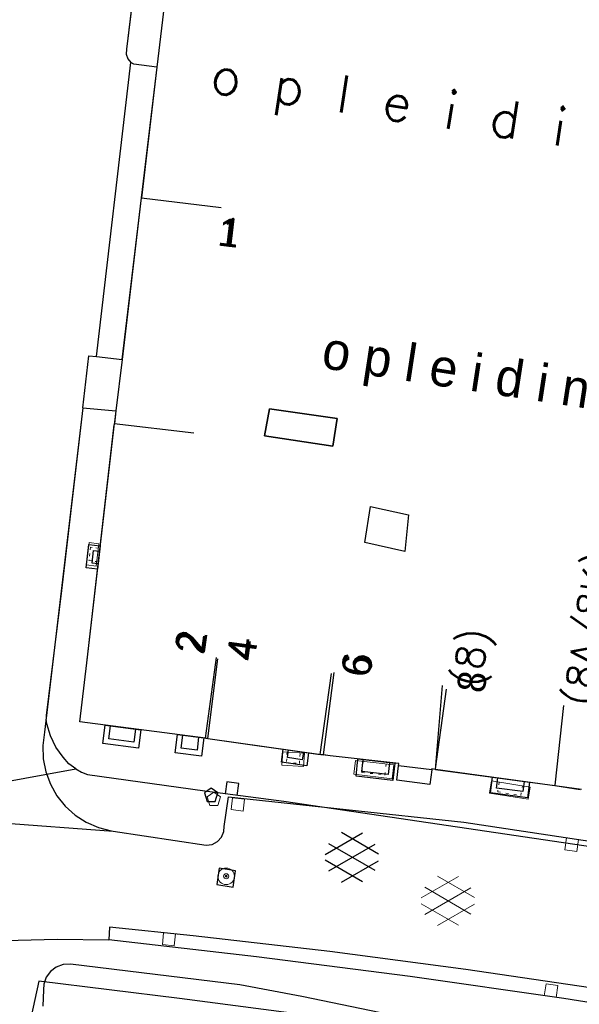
# Model space of a CAD drawing. Header units: millimetres. Extents: x 135944 to 142000, y 454200 to 456692.
# Tile 126 of 185: x 136934 to 136955, y 456354 to 456391. Entities that reach past the tile are written whole.
import ezdxf
from ezdxf.enums import TextEntityAlignment as Align

# ---------------------------------------------------------------- set-up
doc = ezdxf.new("R2010")
doc.units = ezdxf.units.MM
doc.linetypes.add('TotaalGBKN2013X$0$GBKN binnenstad 2009$0$DOT', pattern=[0.25, 0, -0.25])
for name, color, linetype in [('TotaalGBKN2013_Bistad', 251, 'Continuous'), ('TotaalGBKN2013X$0$GBKN binnenstad 2009$0$OBJECTEN__', 251, 'Continuous'), ('TotaalGBKN2013X$0$GBKN binnenstad 2009$0$OBJECTEN___', 251, 'Continuous'), ('TotaalGBKN2013X$0$GBKN binnenstad 2009$0$SEMANT_ SYMB_', 251, 'Continuous')]:
    doc.layers.add(name, color=color, linetype=linetype)
doc.styles.add('TotaalGBKN2013X$0$GBKN binnenstad 2009$0$Standard', font='txt')
doc.styles.add('TotaalGBKN2013X$0$GBKN binnenstad 2009$0$TXT', font='txt.shx')

# ---------------------------------------------------------------- blocks, each defined once
blk = doc.blocks.new('TotaalGBKN2013X$0$GBKN binnenstad 2009$0$CEL532')
at = {"layer": 'TotaalGBKN2013X$0$GBKN binnenstad 2009$0$OBJECTEN___', "linetype": 'Continuous', "lineweight": 0}
blk.add_lwpolyline([(0, -1), (1, -1), (1, 0), (0, 0), (0, -1)], dxfattribs=at)
at = {"layer": 'TotaalGBKN2013X$0$GBKN binnenstad 2009$0$OBJECTEN___', "linetype": 'TotaalGBKN2013X$0$GBKN binnenstad 2009$0$DOT', "lineweight": 0}
blk.add_lwpolyline([(0.2, -1), (0.2, -0.2), (0.8, -0.2), (0.8, -1)], dxfattribs=at)
blk = doc.blocks.new('TotaalGBKN2013X$0$GBKN binnenstad 2009$0$DEC108')
at = {"layer": 'TotaalGBKN2013X$0$GBKN binnenstad 2009$0$SEMANT_ SYMB_', "linetype": 'Continuous', "lineweight": 0}
for p, q in [((-1.015, 0.107), (0.387, 0.916)), ((0.985, 0.124), (-0.401, 0.925)), ((-0.878, -0.506), (0.855, 0.493)), ((0.855, -0.495), (-0.877, 0.507)), ((0.386, -0.916), (-1.015, -0.107)), ((-0.401, -0.925), (0.985, -0.125))]:
    blk.add_line(p, q, dxfattribs=at)
blk = doc.blocks.new('TotaalGBKN2013X$0$GBKN binnenstad 2009$0$X')
at = {"layer": 'TotaalGBKN2013X$0$GBKN binnenstad 2009$0$OBJECTEN__', "linetype": 'Continuous', "lineweight": 0}
blk.add_lwpolyline([(0.225, -0.25), (0.224, 0.2), (-0.225, 0.2), (-0.226, -0.25)], dxfattribs=at)
blk = doc.blocks.new('TotaalGBKN2013X$0$GBKN binnenstad 2009$0$V')
at = {"layer": 'TotaalGBKN2013X$0$GBKN binnenstad 2009$0$OBJECTEN__', "linetype": 'Continuous', "lineweight": 0}
for radius in [0.31, 0.095, 0.035, 0.0224]:
    blk.add_circle((0, 0), radius, dxfattribs=at)
blk = doc.blocks.new('TotaalGBKN2013X$0$GBKN binnenstad 2009$0$K')
at = {"layer": 'TotaalGBKN2013X$0$GBKN binnenstad 2009$0$OBJECTEN__', "linetype": 'Continuous', "lineweight": 0}
blk.add_lwpolyline([(-0.146, -0.25), (0.147, -0.25), (0.25, 0.069), (0, 0.25), (-0.25, 0.068), (-0.146, -0.25)], dxfattribs=at)
blk = doc.blocks.new('TotaalGBKN2013X$0$GBKN binnenstad 2009$0$W')
at = {"layer": 'TotaalGBKN2013X$0$GBKN binnenstad 2009$0$OBJECTEN__', "linetype": 'Continuous', "lineweight": 0}
blk.add_lwpolyline([(-0.225, 0.225), (-0.225, -0.225), (0.225, -0.225), (0.225, 0.225), (-0.225, 0.225)], dxfattribs=at)

msp = doc.modelspace()

# ---------------------------------------------------------------- linework, layer by layer
at = {"layer": 'TotaalGBKN2013_Bistad'}
for p, q in [((136939.697, 456393.583), (136939.191, 456389.24)), ((136939.697, 456393.583), (136939.191, 456389.24)), ((136939.697, 456393.583), (136939.191, 456389.24)), ((136938.468, 456393.329), (136938.05, 456389.913)), ((136938.468, 456393.329), (136938.05, 456389.913)), ((136938.05, 456389.913), (136938.035, 456389.722)), ((136938.05, 456389.913), (136938.035, 456389.722)), ((136938.035, 456389.722), (136938.099, 456389.541)), ((136938.035, 456389.722), (136938.099, 456389.541)), ((136938.099, 456389.541), (136938.217, 456389.41)), ((136938.099, 456389.541), (136938.217, 456389.41)), ((136936.923, 456378.406), (136938.217, 456389.41)), ((136936.923, 456378.406), (136938.217, 456389.41)), ((136936.923, 456378.406), (136938.217, 456389.41)), ((136938.322, 456389.351), (136938.217, 456389.41)), ((136938.322, 456389.351), (136938.217, 456389.41)), ((136939.191, 456389.24), (136938.322, 456389.351)), ((136939.191, 456389.24), (136938.322, 456389.351)), ((136939.191, 456389.24), (136938.607, 456384.341)), ((136939.191, 456389.24), (136938.607, 456384.341)), ((136939.191, 456389.24), (136938.608, 456384.351)), ((136937.886, 456378.299), (136938.608, 456384.351)), ((136938.607, 456384.341), (136937.886, 456378.299)), ((136938.607, 456384.341), (136937.886, 456378.299)), ((136938.616, 456384.34), (136941.595, 456383.986)), ((136938.616, 456384.34), (136941.595, 456383.986)), ((136938.616, 456384.34), (136941.595, 456383.986)), ((136936.417, 456376.484), (136936.646, 456378.437)), ((136936.417, 456376.484), (136936.646, 456378.437)), ((136936.646, 456378.437), (136936.923, 456378.406)), ((136936.646, 456378.437), (136936.923, 456378.406)), ((136936.923, 456378.406), (136937.886, 456378.299)), ((136936.923, 456378.406), (136937.886, 456378.299)), ((136936.923, 456378.406), (136937.886, 456378.299)), ((136937.886, 456378.299), (136937.656, 456376.375)), ((136937.886, 456378.299), (136937.656, 456376.375)), ((136937.886, 456378.299), (136937.656, 456376.375)), ((136936.417, 456376.484), (136935.613, 456369.651)), ((136936.417, 456376.484), (136935.613, 456369.651)), ((136936.417, 456376.484), (136937.656, 456376.375)), ((136936.417, 456376.484), (136937.656, 456376.375)), ((136936.417, 456376.484), (136937.656, 456376.375)), ((136937.656, 456376.375), (136937.596, 456375.853)), ((136937.656, 456376.375), (136937.601, 456375.898)), ((136937.656, 456376.375), (136937.601, 456375.898)), ((136943.406, 456376.451), (136943.22, 456375.439)), ((136943.406, 456376.451), (136943.22, 456375.439)), ((136945.937, 456376.082), (136943.406, 456376.451)), ((136945.937, 456376.082), (136943.406, 456376.451)), ((136936.568, 456366.949), (136937.601, 456375.898)), ((136936.568, 456366.949), (136937.601, 456375.898)), ((136937.588, 456375.9), (136940.567, 456375.546)), ((136937.588, 456375.9), (136940.567, 456375.546)), ((136937.588, 456375.9), (136940.567, 456375.546)), ((136945.776, 456375.05), (136945.937, 456376.082)), ((136945.776, 456375.05), (136945.937, 456376.082)), ((136943.22, 456375.439), (136945.776, 456375.05)), ((136943.22, 456375.439), (136945.776, 456375.05)), ((136946.97, 456371.449), (136947.187, 456372.798)), ((136946.97, 456371.449), (136947.187, 456372.798)), ((136947.187, 456372.798), (136948.616, 456372.483)), ((136947.187, 456372.798), (136948.616, 456372.483)), ((136948.616, 456372.483), (136948.467, 456371.108)), ((136948.616, 456372.483), (136948.467, 456371.108)), ((136936.763, 456370.679), (136936.817, 456371.153)), ((136936.763, 456370.679), (136936.817, 456371.153)), ((136936.817, 456371.153), (136937.047, 456371.126)), ((136936.817, 456371.153), (136937.047, 456371.126)), ((136948.467, 456371.108), (136946.97, 456371.449)), ((136948.467, 456371.108), (136946.97, 456371.449)), ((136936.993, 456370.652), (136936.763, 456370.679)), ((136936.993, 456370.652), (136936.763, 456370.679)), ((136935.613, 456369.651), (136935.045, 456364.978)), ((136935.613, 456369.651), (136935.045, 456364.978)), ((136941.006, 456364.126), (136941.425, 456367.147)), ((136941.006, 456364.126), (136941.425, 456367.147)), ((136941.101, 456364.112), (136941.468, 456367.09)), ((136936.299, 456364.735), (136936.568, 456366.949)), ((136936.299, 456364.735), (136936.568, 456366.949)), ((136945.307, 456363.514), (136945.728, 456366.551)), ((136945.307, 456363.514), (136945.728, 456366.551)), ((136945.428, 456363.497), (136945.825, 456366.585)), ((136949.619, 456362.954), (136949.88, 456366.093)), ((136949.619, 456362.983), (136950.031, 456365.955)), ((136949.619, 456362.983), (136950.031, 456365.955)), ((136954.097, 456362.362), (136954.425, 456365.345)), ((136954.097, 456362.362), (136954.425, 456365.345)), ((136935.045, 456364.978), (136935.044, 456364.833)), ((136935.045, 456364.978), (136935.044, 456364.833)), ((136935.072, 456364.665), (136935.044, 456364.833)), ((136935.072, 456364.665), (136935.044, 456364.833)), ((136935.202, 456364.214), (136935.072, 456364.665)), ((136935.202, 456364.214), (136935.072, 456364.665)), ((136941.006, 456364.126), (136936.299, 456364.735)), ((136941.006, 456364.126), (136936.299, 456364.735)), ((136937.388, 456364.1), (136937.451, 456364.587)), ((136937.388, 456364.1), (136937.451, 456364.587)), ((136935.407, 456363.792), (136935.202, 456364.214)), ((136935.407, 456363.792), (136935.202, 456364.214)), ((136938.393, 456364.465), (136938.33, 456363.978)), ((136938.393, 456364.465), (136938.33, 456363.978)), ((136940.101, 456363.753), (136940.162, 456364.236)), ((136940.101, 456363.753), (136940.162, 456364.236)), ((136940.753, 456364.161), (136940.692, 456363.678)), ((136940.753, 456364.161), (136940.692, 456363.678)), ((136941.006, 456364.126), (136945.307, 456363.514)), ((136941.006, 456364.126), (136945.307, 456363.514)), ((136941.101, 456364.112), (136945.428, 456363.497)), ((136935.681, 456363.411), (136935.407, 456363.792)), ((136935.681, 456363.411), (136935.407, 456363.792)), ((136938.33, 456363.978), (136937.388, 456364.1)), ((136938.33, 456363.978), (136937.388, 456364.1)), ((136940.692, 456363.678), (136940.101, 456363.753)), ((136940.692, 456363.678), (136940.101, 456363.753)), ((136935.896, 456363.17), (136935.681, 456363.411)), ((136935.896, 456363.17), (136935.681, 456363.411)), ((136944.082, 456363.397), (136944.122, 456363.683)), ((136944.082, 456363.397), (136944.122, 456363.683)), ((136944.634, 456363.319), (136944.082, 456363.397)), ((136944.634, 456363.319), (136944.082, 456363.397)), ((136944.674, 456363.605), (136944.634, 456363.319)), ((136944.674, 456363.605), (136944.634, 456363.319)), ((136945.681, 456363.461), (136945.307, 456363.514)), ((136945.681, 456363.461), (136945.307, 456363.514)), ((136948.252, 456363.176), (136945.681, 456363.461)), ((136948.252, 456363.176), (136945.681, 456363.461)), ((136936.152, 456362.972), (136935.896, 456363.17)), ((136936.152, 456362.972), (136935.896, 456363.17)), ((136946.868, 456362.877), (136946.917, 456363.324)), ((136946.868, 456362.877), (136946.917, 456363.324)), ((136947.9, 456363.216), (136947.851, 456362.769)), ((136947.9, 456363.216), (136947.851, 456362.769)), ((136948.242, 456363.096), (136948.252, 456363.176)), ((136948.242, 456363.096), (136948.252, 456363.176)), ((136949.479, 456362.939), (136948.242, 456363.096)), ((136949.479, 456362.939), (136948.242, 456363.096)), ((136949.479, 456362.939), (136948.242, 456363.096)), ((136928.226, 456361.556), (136936.152, 456362.972)), ((136928.226, 456361.556), (136936.152, 456362.972)), ((136936.152, 456362.972), (136936.368, 456362.855)), ((136936.152, 456362.972), (136936.368, 456362.855)), ((136936.368, 456362.855), (136936.598, 456362.77)), ((136936.368, 456362.855), (136936.598, 456362.77)), ((136936.598, 456362.77), (136940.99, 456362.155)), ((136936.598, 456362.77), (136940.99, 456362.155)), ((136947.851, 456362.769), (136946.868, 456362.877)), ((136947.851, 456362.769), (136946.868, 456362.877)), ((136949.615, 456362.955), (136949.474, 456362.974)), ((136949.474, 456362.974), (136949.479, 456362.939)), ((136949.615, 456362.955), (136949.474, 456362.974)), ((136949.474, 456362.974), (136949.479, 456362.939)), ((136949.619, 456362.954), (136949.606, 456362.956)), ((136949.615, 456362.955), (136954.095, 456362.349)), ((136949.615, 456362.955), (136954.095, 456362.349)), ((136955.084, 456362.202), (136949.619, 456362.954)), ((136951.905, 456362.259), (136951.956, 456362.639)), ((136951.905, 456362.259), (136951.956, 456362.639)), ((136941.813, 456362.491), (136941.749, 456362.045)), ((136941.813, 456362.491), (136941.749, 456362.045)), ((136942.258, 456362.427), (136941.813, 456362.491)), ((136942.258, 456362.427), (136941.813, 456362.491)), ((136942.194, 456361.982), (136942.258, 456362.427)), ((136942.194, 456361.982), (136942.258, 456362.427)), ((136952.945, 456362.506), (136952.894, 456362.126)), ((136952.945, 456362.506), (136952.894, 456362.126)), ((136954.095, 456362.349), (136955.037, 456362.209)), ((136954.095, 456362.349), (136955.037, 456362.209)), ((136941.224, 456362.257), (136940.974, 456362.075)), ((136941.224, 456362.257), (136940.974, 456362.075)), ((136940.974, 456362.075), (136941.078, 456361.757)), ((136940.974, 456362.075), (136941.078, 456361.757)), ((136940.99, 456362.155), (136943.938, 456361.773)), ((136940.99, 456362.155), (136943.938, 456361.773)), ((136941.474, 456362.075), (136941.224, 456362.257)), ((136941.474, 456362.075), (136941.224, 456362.257)), ((136941.371, 456361.757), (136941.474, 456362.075)), ((136941.371, 456361.757), (136941.474, 456362.075)), ((136952.894, 456362.126), (136951.905, 456362.259)), ((136952.894, 456362.126), (136951.905, 456362.259)), ((136941.078, 456361.757), (136941.371, 456361.757)), ((136941.078, 456361.757), (136941.371, 456361.757)), ((136943.938, 456361.773), (136957.651, 456359.741)), ((136943.938, 456361.773), (136957.651, 456359.741)), ((136928.608, 456361.323), (136937.555, 456360.646)), ((136945.49, 456359.773), (136946.892, 456360.582)), ((136945.49, 456359.773), (136946.892, 456360.582)), ((136947.49, 456359.79), (136946.104, 456360.591)), ((136947.49, 456359.79), (136946.104, 456360.591)), ((136945.627, 456359.16), (136947.36, 456360.159)), ((136945.627, 456359.16), (136947.36, 456360.159)), ((136947.36, 456359.171), (136945.628, 456360.173)), ((136947.36, 456359.171), (136945.628, 456360.173)), ((136946.891, 456358.75), (136945.49, 456359.559)), ((136946.891, 456358.75), (136945.49, 456359.559)), ((136946.104, 456358.741), (136947.49, 456359.541)), ((136946.104, 456358.741), (136947.49, 456359.541)), ((136941.525, 456359.258), (136941.43, 456358.645)), ((136941.525, 456359.258), (136941.43, 456358.645)), ((136942.138, 456359.163), (136941.525, 456359.258)), ((136942.138, 456359.163), (136941.525, 456359.258)), ((136942.043, 456358.55), (136942.138, 456359.163)), ((136942.043, 456358.55), (136942.138, 456359.163)), ((136941.43, 456358.645), (136942.043, 456358.55)), ((136941.43, 456358.645), (136942.043, 456358.55)), ((136935.68, 456355.655), (136935.425, 456355.561)), ((136935.68, 456355.655), (136935.425, 456355.561)), ((136935.951, 456355.671), (136935.68, 456355.655)), ((136935.951, 456355.671), (136935.68, 456355.655)), ((136942.301, 456354.891), (136935.951, 456355.671)), ((136942.301, 456354.891), (136935.951, 456355.671)), ((136935.207, 456355.398), (136935.047, 456355.178)), ((136935.207, 456355.398), (136935.047, 456355.178)), ((136935.425, 456355.561), (136935.207, 456355.398)), ((136935.425, 456355.561), (136935.207, 456355.398)), ((136934.957, 456354.922), (136934.941, 456354.711)), ((136934.957, 456354.922), (136934.941, 456354.711)), ((136935.047, 456355.178), (136934.957, 456354.922)), ((136935.047, 456355.178), (136934.957, 456354.922)), ((136934.941, 456354.711), (136934.924, 456354.093)), ((136934.941, 456354.711), (136934.924, 456354.093)), ((136944.611, 456354.461), (136942.301, 456354.891)), ((136944.611, 456354.461), (136942.301, 456354.891)), ((136959.191, 456351.461), (136944.611, 456354.461)), ((136959.191, 456351.461), (136944.611, 456354.461))]:
    msp.add_line(p, q, dxfattribs=at)
for points in [[(136938.711, 456393.612), (136938.569, 456393.528), (136938.482, 456393.388), (136938.468, 456393.329), (136938.05, 456389.913), (136938.035, 456389.722), (136938.099, 456389.541), (136938.217, 456389.41)], [(136939.191, 456389.24), (136938.322, 456389.351), (136938.217, 456389.41)], [(136936.417, 456376.484), (136936.646, 456378.437), (136936.923, 456378.406)], [(136936.417, 456376.484), (136934.981, 456364.347), (136934.918, 456363.854), (136934.934, 456363.357), (136935.029, 456362.869), (136935.202, 456362.403), (136935.447, 456361.971), (136935.758, 456361.583), (136936.127, 456361.25), (136936.545, 456360.98), (136937.001, 456360.781), (136937.482, 456360.658), (136937.555, 456360.646)], [(136943.22, 456375.439), (136943.406, 456376.451), (136945.937, 456376.082), (136945.776, 456375.05), (136943.22, 456375.439)], [(136941.101, 456364.112), (136941.006, 456364.126), (136936.299, 456364.735), (136936.568, 456366.949), (136937.596, 456375.853)], [(136946.97, 456371.449), (136947.187, 456372.798), (136948.616, 456372.483), (136948.467, 456371.108), (136946.97, 456371.449)], [(136948.242, 456363.096), (136948.252, 456363.176), (136945.681, 456363.461), (136945.428, 456363.497)], [(136949.479, 456362.939), (136949.41, 456362.394), (136948.173, 456362.551), (136948.242, 456363.096)], [(136949.606, 456362.956), (136949.474, 456362.974), (136949.479, 456362.939)], [(136937.555, 456360.646), (136941.03, 456360.123), (136941.255, 456360.151), (136941.457, 456360.254), (136941.61, 456360.421), (136941.697, 456360.63), (136941.71, 456360.822), (136941.872, 456361.929), (136950.687, 456360.979), (136959.622, 456359.637), (136968.53, 456358.127), (137000, 456352.562)], [(136992.897, 456348.326), (136965.988, 456352.992), (136960.925, 456353.897), (136955.848, 456354.724), (136950.759, 456355.471), (136945.66, 456356.139), (136940.55, 456356.728), (136937.41, 456357.05), (136937.393, 456356.585)], [(136922.092, 456354.819), (136926.658, 456355.696), (136927.723, 456355.896), (136929.642, 456356.193), (136931.572, 456356.411), (136933.509, 456356.549), (136935.451, 456356.607), (136937.393, 456356.585)], [(136992.897, 456348.326), (136992.658, 456347.92), (136965.867, 456352.496), (136960.15, 456353.477), (136954.42, 456354.379), (136948.678, 456355.202), (136942.925, 456355.946), (136937.393, 456356.585)], [(136992.955, 456345.921), (136966.666, 456350.498), (136953.382, 456352.641), (136940.041, 456354.389), (136934.772, 456355.029), (136934.47, 456353.664)]]:
    msp.add_lwpolyline(points, dxfattribs=at)
for points in [[(136937.069, 456371.324), (136936.969, 456370.452), (136936.54, 456370.501), (136936.64, 456371.373)], [(136937.069, 456371.324), (136936.969, 456370.452), (136936.54, 456370.501), (136936.64, 456371.373)], [(136937.252, 456364.612), (136938.59, 456364.438), (136938.501, 456363.752), (136937.163, 456363.926)], [(136937.252, 456364.612), (136938.59, 456364.438), (136938.501, 456363.752), (136937.163, 456363.926)], [(136939.963, 456364.261), (136940.95, 456364.134), (136940.862, 456363.452), (136939.875, 456363.579)], [(136939.963, 456364.261), (136940.95, 456364.134), (136940.862, 456363.452), (136939.875, 456363.579)], [(136943.924, 456363.711), (136944.871, 456363.576), (136944.802, 456363.092), (136943.855, 456363.227)], [(136943.924, 456363.711), (136944.871, 456363.576), (136944.802, 456363.092), (136943.855, 456363.227)], [(136946.718, 456363.346), (136948.098, 456363.193), (136948.026, 456362.547), (136946.646, 456362.701)], [(136946.718, 456363.346), (136948.098, 456363.193), (136948.026, 456362.547), (136946.646, 456362.701)], [(136951.757, 456362.665), (136953.142, 456362.478), (136953.064, 456361.899), (136951.679, 456362.086)], [(136951.757, 456362.665), (136953.142, 456362.478), (136953.064, 456361.899), (136951.679, 456362.086)]]:
    msp.add_3dface(points, dxfattribs=at)

# ---------------------------------------------------------------- block references
for p, xscale, yscale, rotation in [((136936.658, 456371.443), 0.8366161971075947, -0.3636797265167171, 262.9258551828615), ((136943.874, 456363.117), 0.8105429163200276, -0.5036832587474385, 356.4635473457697), ((136946.561, 456362.776), 1.445562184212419, -0.5185644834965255, 353.4059461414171), ((136951.648, 456362.073), 1.456916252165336, -0.4618084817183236, 350.7577403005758)]:
    msp.add_blockref('TotaalGBKN2013X$0$GBKN binnenstad 2009$0$CEL532', p, dxfattribs=dict(at, xscale=xscale, yscale=yscale, rotation=rotation))
for name, p in [('TotaalGBKN2013X$0$GBKN binnenstad 2009$0$K', (136941.323, 456361.861)), ('TotaalGBKN2013X$0$GBKN binnenstad 2009$0$V', (136941.783, 456358.956)), ('TotaalGBKN2013X$0$GBKN binnenstad 2009$0$DEC108', (136950.094, 456358.038))]:
    msp.add_blockref(name, p, dxfattribs=at)
for name, p, rotation in [('TotaalGBKN2013X$0$GBKN binnenstad 2009$0$W', (136942.22, 456361.645), 172.7559148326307), ('TotaalGBKN2013X$0$GBKN binnenstad 2009$0$W', (136954.721, 456360.14), 172.1915633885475), ('TotaalGBKN2013X$0$GBKN binnenstad 2009$0$X', (136939.639, 456356.574), 173.9831735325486), ('TotaalGBKN2013X$0$GBKN binnenstad 2009$0$X', (136953.954, 456354.702), 351.3491153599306)]:
    msp.add_blockref(name, p, dxfattribs=dict(at, rotation=rotation))

# ---------------------------------------------------------------- texts
for style, p in [('TotaalGBKN2013X$0$GBKN binnenstad 2009$0$TXT', (136950.207, 456387.414)), ('TotaalGBKN2013X$0$GBKN binnenstad 2009$0$Standard', (136951.15, 456377.625)), ('TotaalGBKN2013X$0$GBKN binnenstad 2009$0$Standard', (136951.15, 456377.625))]:
    msp.add_text('o p l e i d i n g', height=1.4, rotation=351.2943, dxfattribs=dict(at, style=style)).set_placement(p, align=Align.MIDDLE)
for s, rotation, style, p in [('1', 353.212, 'TotaalGBKN2013X$0$GBKN binnenstad 2009$0$TXT', (136941.495, 456383.09)), ('1', 353.212, 'TotaalGBKN2013X$0$GBKN binnenstad 2009$0$Standard', (136941.495, 456383.09)), ('1', 353.212, 'TotaalGBKN2013X$0$GBKN binnenstad 2009$0$Standard', (136941.495, 456383.09)), ('(8A/8K)', 81.7008, 'TotaalGBKN2013X$0$GBKN binnenstad 2009$0$TXT', (136954.929, 456365.365)), ('2', 82.1178, 'TotaalGBKN2013X$0$GBKN binnenstad 2009$0$TXT', (136940.41, 456367.302)), ('2', 82.1178, 'TotaalGBKN2013X$0$GBKN binnenstad 2009$0$Standard', (136940.41, 456367.302)), ('2', 82.1178, 'TotaalGBKN2013X$0$GBKN binnenstad 2009$0$Standard', (136940.41, 456367.302)), ('4', 82.1193, 'TotaalGBKN2013X$0$GBKN binnenstad 2009$0$TXT', (136942.323, 456367.045)), ('4', 82.1193, 'TotaalGBKN2013X$0$GBKN binnenstad 2009$0$Standard', (136942.323, 456367.045)), ('4', 82.1193, 'TotaalGBKN2013X$0$GBKN binnenstad 2009$0$Standard', (136942.323, 456367.045)), ('(8)', 81.7008, 'TotaalGBKN2013X$0$GBKN binnenstad 2009$0$TXT', (136950.774, 456366.083)), ('6', 82.1193, 'TotaalGBKN2013X$0$GBKN binnenstad 2009$0$TXT', (136946.624, 456366.443)), ('6', 82.1193, 'TotaalGBKN2013X$0$GBKN binnenstad 2009$0$Standard', (136946.624, 456366.443)), ('6', 82.1193, 'TotaalGBKN2013X$0$GBKN binnenstad 2009$0$Standard', (136946.624, 456366.443)), ('8', 82.1193, 'TotaalGBKN2013X$0$GBKN binnenstad 2009$0$Standard', (136950.928, 456365.85)), ('8', 82.1193, 'TotaalGBKN2013X$0$GBKN binnenstad 2009$0$Standard', (136950.928, 456365.85))]:
    msp.add_text(s, height=1.054, rotation=rotation, dxfattribs=dict(at, style=style)).set_placement(p, align=Align.MIDDLE_LEFT)

doc.saveas('drawing.dxf')
